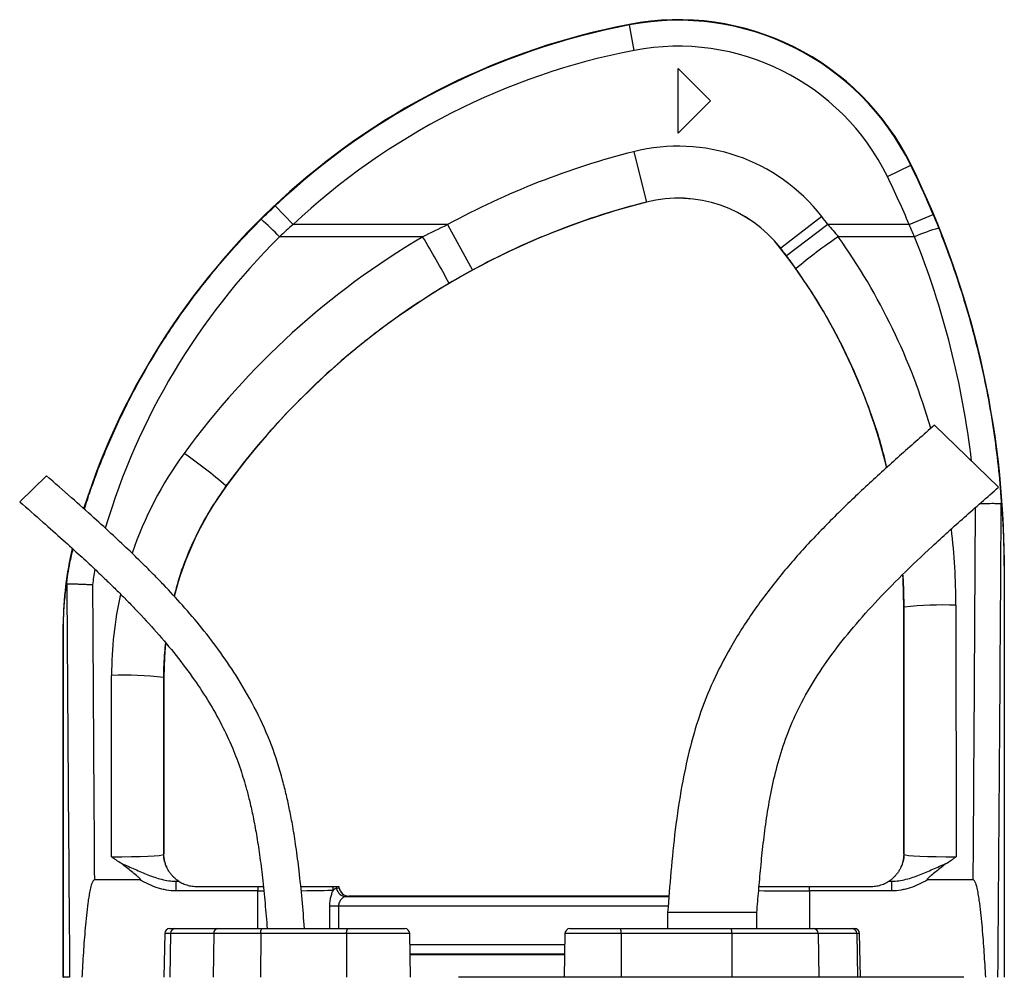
# Model space of a CAD drawing. Header units: millimetres. Extents: x 10 to 1715, y 7 to 2006.
# Tile 15 of 15: x 251 to 554, y 1711 to 2006. Entities that reach past the tile are written whole.
import ezdxf

# ---------------------------------------------------------------- set-up
doc = ezdxf.new("R2010")
doc.units = ezdxf.units.MM

msp = doc.modelspace()

# ---------------------------------------------------------------- linework, layer by layer
at = {"color": 7, "linetype": 'Continuous', "lineweight": 25}
for p, q in [((438.51, 2004.48), (438.48, 2004.65)), ((440.02, 1996.63), (438.51, 2004.48)), ((453.54, 1991.08), (463.54, 1981.08)), ((453.54, 1971.08), (453.54, 1991.08)), ((463.54, 1981.08), (453.54, 1971.08)), ((439.82, 1965.4), (443.74, 1949.89)), ((518.01, 1957.76), (525.19, 1961.29)), ((525.19, 1961.29), (525.34, 1961.36)), ((334.84, 1942.95), (329.36, 1948.78)), ((443.74, 1949.89), (443.74, 1949.86)), ((497.76, 1945.48), (485.14, 1935.66)), ((524.74, 1942.95), (532.12, 1946.04)), ((382.45, 1942.95), (334.84, 1942.95)), ((382.45, 1942.95), (390.1, 1928.9)), ((499.7, 1942.95), (486.91, 1933.34)), ((524.74, 1942.95), (499.7, 1942.95)), ((374.79, 1939.21), (330.65, 1939.21)), ((526.4, 1939.21), (502.88, 1939.21)), ((485.14, 1935.66), (485.11, 1935.64)), ((552.22, 1862.02), (532.48, 1881.16)), ((258.86, 1865.59), (250.6, 1857.59)), ((314.18, 1862.43), (314.24, 1862.39)), ((553.98, 1837.88), (554.04, 1837.88)), ((553.98, 1837.88), (553.98, 1711.08)), ((554.04, 1837.88), (554.04, 1711.08)), ((523.15, 1825.11), (523.04, 1825.11)), ((523.04, 1749.08), (523.04, 1825.11)), ((523.2, 1748.92), (523.15, 1825.11)), ((539.15, 1825.71), (539.2, 1748.21)), ((264.1, 1819.84), (264.04, 1819.84)), ((264.04, 1711.08), (264.04, 1819.84)), ((264.1, 1711.08), (264.1, 1819.84)), ((278.89, 1748.21), (278.92, 1804.06)), ((294.92, 1803.47), (294.88, 1748.92)), ((294.92, 1803.47), (295.04, 1803.47)), ((295.04, 1803.47), (295.04, 1749.08)), ((294.88, 1748.92), (295.04, 1749.08)), ((523.04, 1749.08), (523.2, 1748.92)), ((287.73, 1741.08), (273.63, 1741.08)), ((298.74, 1740.69), (298.74, 1737.69)), ((298.74, 1740.69), (299.59, 1740.69)), ((305.04, 1739.08), (324.04, 1739.08)), ((324.04, 1739.08), (324.04, 1737.69)), ((324.04, 1739.08), (325.68, 1739.08)), ((494.04, 1737.69), (494.04, 1739.08)), ((494.04, 1739.08), (513.04, 1739.08)), ((518.49, 1740.69), (519.34, 1740.69)), ((519.34, 1737.69), (519.34, 1740.69)), ((544.46, 1741.08), (530.35, 1741.08)), ((324.04, 1737.69), (298.74, 1737.69)), ((349.08, 1738.58), (349.08, 1738.57)), ((351.12, 1735.96), (450.68, 1735.96)), ((352.04, 1736.08), (352.03, 1736.07)), ((450.69, 1736.08), (352.04, 1736.08)), ((519.34, 1737.69), (494.04, 1737.69)), ((348.84, 1732.96), (346.18, 1732.96)), ((450.29, 1731.08), (450.29, 1726.08)), ((477.79, 1731.08), (450.29, 1731.08)), ((477.79, 1726.08), (477.79, 1731.08)), ((295.3, 1724.6), (295.06, 1711.08)), ((296.8, 1726.08), (298.4, 1726.08)), ((297.08, 1724.6), (296.88, 1711.08)), ((310.4, 1724.6), (297.08, 1724.6)), ((298.4, 1726.08), (311.72, 1726.08)), ((310.4, 1724.6), (310.19, 1711.08)), ((324.87, 1724.6), (310.4, 1724.6)), ((311.72, 1726.08), (325.35, 1726.08)), ((324.87, 1724.6), (324.8, 1711.08)), ((351.34, 1724.6), (324.87, 1724.6)), ((325.35, 1726.08), (351.82, 1726.08)), ((351.34, 1724.6), (351.27, 1711.08)), ((351.82, 1726.08), (369.29, 1726.08)), ((371.02, 1711.08), (370.79, 1724.6)), ((418.64, 1724.6), (418.4, 1711.08)), ((420.14, 1726.08), (435.7, 1726.08)), ((435.7, 1726.08), (469.82, 1726.08)), ((435.96, 1724.6), (436, 1711.08)), ((470.08, 1724.6), (435.96, 1724.6)), ((469.82, 1726.08), (495.3, 1726.08)), ((470.08, 1724.6), (470.12, 1711.08)), ((496.71, 1724.6), (470.08, 1724.6)), ((495.3, 1726.08), (507.15, 1726.08)), ((496.71, 1724.6), (496.93, 1711.08)), ((508.56, 1724.6), (496.71, 1724.6)), ((507.15, 1726.08), (507.95, 1726.08)), ((508.56, 1724.6), (508.78, 1711.08)), ((509.68, 1711.08), (509.45, 1724.6)), ((418.52, 1718.2), (370.9, 1718.2)), ((370.9, 1718.08), (418.52, 1718.08)), ((264.04, 1711.08), (264.1, 1711.08)), ((266, 1711.08), (264.1, 1711.08)), ((419.97, 1711.08), (385.83, 1711.08))]:
    msp.add_line(p, q, dxfattribs=at)
at = {"color": 8, "linetype": 'Continuous', "lineweight": 25}
for p, q in [((324.04, 1726.08), (324.04, 1737.69)), ((494.04, 1737.69), (494.04, 1726.08)), ((346.18, 1726.08), (346.18, 1732.96)), ((348.84, 1732.96), (348.84, 1726.08)), ((450.44, 1732.96), (348.84, 1732.96)), ((297.08, 1724.6), (295.3, 1724.6)), ((370.79, 1724.6), (351.34, 1724.6)), ((435.96, 1724.6), (418.64, 1724.6)), ((509.45, 1724.6), (508.56, 1724.6)), ((370.85, 1721.2), (418.58, 1721.2))]:
    msp.add_line(p, q, dxfattribs=at)
at = {"color": 7, "linetype": 'Continuous', "lineweight": 25, "flags": 128}
for points in [[(523.04, 1825.11), (522.84, 1833.61), (522.77, 1835.07)], [(295.58, 1813.86), (295.24, 1809.76), (295.04, 1803.47)], [(324.87, 1724.6), (324.88, 1724.89), (324.91, 1725.17), (324.95, 1725.43), (325.01, 1725.65), (325.08, 1725.83), (325.17, 1725.97), (325.25, 1726.05), (325.35, 1726.08)], [(351.34, 1724.6), (351.35, 1724.89), (351.38, 1725.17), (351.42, 1725.43), (351.48, 1725.65), (351.55, 1725.83), (351.64, 1725.97), (351.72, 1726.05), (351.82, 1726.08)]]:
    msp.add_lwpolyline(points, dxfattribs=at)
at = {"color": 7, "linetype": 'Continuous', "lineweight": 25}
for centre, radius, start, end in [((453.54, 1926.08), 80, 26.1686, 100.8513), ((453.54, 1926.08), 79.83, 26.1686, 100.8513), ((479.9, 1788.58), 220, 100.8513, 162.3218), ((479.9, 1788.58), 219.83, 100.8513, 133.2192), ((479.9, 1788.58), 211.83, 100.8513, 133.2192), ((453.54, 1926.08), 71.83, 26.1686, 100.8513), ((453.54, 1911.08), 56.03, 37.8812, 104.1774), ((500.08, 1726.87), 246.03, 104.1774, 118.5618), ((274.04, 1837.88), 279.83, 22.74, 26.1686), ((274.04, 1837.88), 280, 0, 26.1686), ((274.04, 1837.88), 271.83, 22.74, 26.1686), ((453.54, 1911.08), 40.03, 37.8812, 104.1774), ((500.08, 1726.87), 230, 104.1774, 143.8978), ((500.08, 1726.87), 230.03, 104.1774, 118.5618), ((453.54, 1911.08), 40, 37.8812, 104.1774), ((343.04, 1825.11), 196.03, 36.9506, 37.8812), ((275.27, 1886.8), 76.24, 43.4204, 49.2766), ((181.17, 1819.93), 227.41, 27.4725, 31.6347), ((580.92, 1822.42), 140.46, 123.7527, 130.4269), ((550.05, 1885.17), 58.98, 105.9611, 113.6336), ((343.04, 1825.11), 180, 13.7969, 37.8812), ((343.04, 1825.11), 180.03, 36.9506, 37.8812), ((220.95, 1755.59), 141.8, 48.8941, 55.5074), ((395.04, 1803.47), 100, 143.8978, 165.5705), ((364.04, 1819.84), 100, 166.4919, 180), ((535.32, 1714.19), 111.59, 88.0331, 96.2597), ((282.75, 1692.54), 111.59, 83.7403, 91.9669), ((302.88, 1748.92), 8, 180.0185, 209.2367), ((515.2, 1748.92), 8, 330.7633, 359.9815), ((305.04, 1749.08), 10, 236.7459, 236.9813), ((344.06, 1737.92), 3.21, 0.3121, 21.1912), ((345.21, 1737.97), 3.09, 9.2803, 21.0382), ((346.12, 1738.07), 3, 9.6011, 19.6294), ((513.04, 1749.08), 10, 303.0187, 303.2541), ((351.18, 1738.9), 2.95, 188.4952, 268.9339), ((352.03, 1739.07), 3, 189.6019, 269.9792), ((296.8, 1724.58), 1.5, 90, 179), ((298.5, 1724.67), 1.41, 93.8436, 182.5389), ((311.81, 1724.67), 1.41, 93.8436, 182.5389), ((369.29, 1724.58), 1.5, 1, 90), ((420.14, 1724.58), 1.5, 90, 179), ((433.66, 1724.96), 2.33, 351.3091, 28.7329), ((467.77, 1724.96), 2.33, 351.3091, 28.7329), ((495.25, 1724.62), 1.46, 359.2325, 88.2045), ((507.1, 1724.62), 1.46, 359.2325, 88.2045), ((507.95, 1724.58), 1.5, 1, 90)]:
    msp.add_arc(centre, radius, start, end, dxfattribs=at)
at = {"color": 8, "linetype": 'Continuous', "lineweight": 25}
for centre, major_axis, ratio, start_param, end_param in [((479.9, 1789.02), (0, 211.73), 1, 0.782273, 1.281487), ((343.04, 1825.59), (0, 196.1), 1, 4.994576, 5.33036), ((274.04, 1838.35), (0, 271.77), 1, 4.829239, 5.092582), ((395.04, 1803.99), (0, 116.12), 1, 0.940165, 1.239921), ((454.04, 2194.56), (0, 2453.33), 0.0375, 4.526476, 4.573866), ((343.04, 1825.59), (0, 196.1), 1, 4.713044, 4.832681), ((364.04, 1820.2), (0, 91.75), 1, 1.390312, 1.441676), ((395.04, 1803.99), (0, 116.12), 1, 1.352524, 1.570142), ((324.04, 1738.08), (25, 0), 0.01536, 4.712389, 4.784398), ((324.04, 1738.08), (25, 0), 0.01536, 5.278206, 5.904709), ((494.04, 1738.08), (25, 0), 0.01536, 4.031302, 4.712389)]:
    msp.add_ellipse(centre, major_axis=major_axis, ratio=ratio, start_param=start_param, end_param=end_param, dxfattribs=at)
at = {"color": 7, "linetype": 'Continuous', "lineweight": 25}
for centre, major_axis, ratio, start_param, end_param in [((500.08, 1727.3), (0, 246.17), 1, 0.533961, 0.940165), ((454.04, 2194.26), (0, 2453.33), 0.040761, 4.514143, 4.574478), ((364.04, 2194.26), (0, 2453.33), 0.040761, 1.718901, 1.769042), ((364.04, 2194.56), (0, 2453.33), 0.0375, 1.719116, 1.756709), ((278.89, 1748.93), (16, 0.01), 0.044955, 4.71232, 6.265675), ((303.04, 1749.08), (5.66, 5.66), 0.999695, 2.356347, 2.357638), ((515.04, 1749.08), (5.66, -5.66), 0.999695, 0.783955, 0.785246), ((539.2, 1748.93), (16, -0.01), 0.044955, 3.159102, 4.712458), ((278.89, 1740.93), (24, 0), 0.017479, 5.686787, 5.750168), ((346.12, 1738.08), (-2.12, -2.12), 0.999695, 2.523619, 2.695987), ((539.2, 1740.93), (24, 0), 0.017479, 3.67461, 3.737991), ((352.04, 1739.08), (-2.12, -2.12), 0.999695, 5.665212, 7.068431), ((324.04, 1736.08), (28, 0), 0.017455, 6.026641, 6.265732)]:
    msp.add_ellipse(centre, major_axis=major_axis, ratio=ratio, start_param=start_param, end_param=end_param, dxfattribs=at)
for points in [[(325.01, 1944.58), (326.44, 1946), (327.89, 1947.4), (329.36, 1948.78)], [(532.12, 1946.04), (532.7, 1944.66), (533.27, 1943.27), (533.83, 1941.88)], [(334.84, 1942.95), (333.42, 1941.72), (332.03, 1940.47), (330.65, 1939.21)], [(374.79, 1939.21), (377.32, 1940.5), (379.88, 1941.75), (382.45, 1942.95)], [(499.7, 1942.95), (500.78, 1941.72), (501.84, 1940.47), (502.88, 1939.21)], [(526.4, 1939.21), (525.86, 1940.46), (525.31, 1941.71), (524.74, 1942.95)], [(489.83, 1929.34), (488.88, 1930.69), (487.9, 1932.02), (486.91, 1933.34)], [(390.1, 1928.9), (387.69, 1927.59), (385.3, 1926.23), (382.94, 1924.84)], [(348.09, 1739.08), (348.61, 1739.08), (348.9, 1739.08), (348.94, 1739.08)], [(349.08, 1738.57), (349.04, 1738.54), (348.77, 1738.5), (348.26, 1738.47)]]:
    msp.add_open_spline(points, degree=3, dxfattribs=at)
at = {"color": 8, "linetype": 'Continuous', "lineweight": 25}
for points, knots in [([(270.52, 1855.28), (271.14, 1857.23), (273.41, 1864.26), (278.11, 1876.15), (285.05, 1890.74), (291.79, 1902.52), (297.73, 1911.68), (302.53, 1918.52), (307.67, 1925.27), (313.17, 1931.93), (318.93, 1938.4), (322.98, 1942.52), (325.01, 1944.58)], [0, 0, 0, 0, 0.058244, 0.209856, 0.362603, 0.516924, 0.59474, 0.672665, 0.754182, 0.835825, 0.917849, 1, 1, 1, 1]), ([(517.79, 1868.08), (517.53, 1869.29), (516.21, 1875.38), (512.59, 1886.19), (506.88, 1900.36), (500.77, 1912.21), (495.01, 1921.83), (491.56, 1926.84), (489.83, 1929.34)], [0, 0, 0, 0, 0.054723, 0.275856, 0.503415, 0.730974, 0.865315, 1, 1, 1, 1]), ([(314.18, 1862.43), (312.66, 1860.23), (309.6, 1855.84), (305.66, 1848.74), (302.27, 1841.31), (299.75, 1834.51), (298.62, 1830.17), (298.18, 1828.49)], [0, 0, 0, 0, 0.212622, 0.425243, 0.643585, 0.861927, 1, 1, 1, 1]), ([(264.99, 1831.74), (265.31, 1834.11), (265.81, 1837.89), (266.72, 1841.59), (267.06, 1842.98)], [0, 0, 0, 0, 0.6266062, 1, 1, 1, 1]), ([(523.15, 1825.11), (523.13, 1827.78), (523.11, 1831.17), (522.87, 1834.55), (522.82, 1835.26)], [0, 0, 0, 0, 0.78801, 1, 1, 1, 1]), ([(295.56, 1814.07), (295.44, 1813.11), (294.99, 1809.59), (294.95, 1806.04), (294.92, 1803.47)], [0, 0, 0, 0, 0.274128, 1, 1, 1, 1])]:
    msp.add_open_spline(points, degree=3, knots=knots, dxfattribs=at)
at = {"color": 7, "linetype": 'Continuous', "lineweight": 25}
for points, knots in [([(533.83, 1941.88), (535.19, 1938.46), (536.49, 1935.01), (538.96, 1928.06), (540.12, 1924.56), (543.39, 1914.02), (545.29, 1906.94), (548.52, 1892.65), (549.86, 1885.45), (551.44, 1874.56), (551.89, 1870.91), (552.66, 1863.59), (552.97, 1859.91), (553.21, 1856.24)], [0, 0, 0, 0, 0.125, 0.125, 0.25, 0.25, 0.5, 0.5, 0.75, 0.75, 0.875, 0.875, 1, 1, 1, 1]), ([(382.94, 1924.84), (376.2, 1920.85), (369.69, 1916.54), (361.83, 1910.74), (360.27, 1909.56), (357.19, 1907.16), (355.66, 1905.94), (351.13, 1902.23), (348.18, 1899.68), (339.55, 1891.84), (334.08, 1886.34), (323.7, 1874.79), (318.8, 1868.75), (314.18, 1862.43)], [0, 0, 0, 0, 0.25, 0.25, 0.3125, 0.3125, 0.375, 0.375, 0.5, 0.5, 0.75, 0.75, 1, 1, 1, 1]), ([(532.48, 1881.16), (529.1, 1878.19), (522.38, 1872.28), (512.45, 1863.32), (502.8, 1854.15), (493.5, 1844.65), (484.72, 1834.64), (476.63, 1824), (469.75, 1813.19), (464.16, 1802.38), (459.94, 1791.74), (456.86, 1780.98), (454.4, 1769.26), (452.58, 1756.81), (451.26, 1743.74), (450.61, 1735.24), (450.29, 1731.08)], [0, 0, 0, 0, 0.075782, 0.150783, 0.225431, 0.300064, 0.374771, 0.449773, 0.525045, 0.590363, 0.654638, 0.717589, 0.778744, 0.856355, 0.929624, 1, 1, 1, 1]), ([(338.39, 1726.08), (338.15, 1729.08), (337.67, 1735.01), (336.8, 1743.44), (335.84, 1750.94), (334.85, 1757.19), (333.85, 1762.46), (332.82, 1767.19), (331.13, 1773.9), (328.36, 1782.66), (323.72, 1793.12), (318.36, 1802.57), (312.64, 1811.07), (306.88, 1818.61), (300.97, 1825.56), (296.08, 1830.84), (292.08, 1834.97), (288.62, 1838.43), (284.35, 1842.58), (279.22, 1847.41), (273.22, 1852.89), (266.33, 1859.03), (261.44, 1863.33), (258.86, 1865.59)], [0, 0, 0, 0, 0.054204, 0.106902, 0.152269, 0.190216, 0.220623, 0.248708, 0.277184, 0.344984, 0.413682, 0.482467, 0.540208, 0.597705, 0.652953, 0.704122, 0.727167, 0.756279, 0.791977, 0.834209, 0.882951, 0.938204, 1, 1, 1, 1]), ([(477.79, 1731.08), (477.97, 1733.3), (478.35, 1737.89), (478.98, 1744.98), (479.75, 1752.44), (480.76, 1760.2), (482.12, 1768.19), (483.99, 1776.33), (486.54, 1784.6), (490.02, 1792.93), (494.56, 1801.27), (500.12, 1809.65), (506.69, 1818.09), (514.23, 1826.61), (522.67, 1835.23), (531.92, 1844), (541.86, 1852.94), (548.72, 1858.95), (552.22, 1862.02)], [0, 0, 0, 0, 0.04261, 0.088057, 0.136008, 0.186034, 0.237676, 0.290826, 0.345714, 0.402895, 0.463102, 0.526963, 0.594979, 0.667421, 0.744346, 0.825622, 0.91098, 1, 1, 1, 1]), ([(250.6, 1857.59), (252.98, 1855.5), (257.45, 1851.59), (263.68, 1846.06), (269, 1841.24), (273.42, 1837.14), (277.08, 1833.66), (280.3, 1830.53), (283.37, 1827.47), (287.58, 1823.14), (292.83, 1817.45), (298.9, 1810.23), (304.28, 1803.04), (308.95, 1795.93), (312.87, 1788.98), (316.16, 1782), (318.3, 1776.31), (319.67, 1772), (320.61, 1768.74), (321.59, 1764.91), (322.61, 1760.28), (323.63, 1754.83), (324.59, 1748.57), (325.47, 1741.49), (326.23, 1733.89), (326.67, 1728.66), (326.88, 1726.07)], [0, 0, 0, 0, 0.060029, 0.112752, 0.158153, 0.196248, 0.227074, 0.254115, 0.281542, 0.30935, 0.368734, 0.428487, 0.488231, 0.539101, 0.589876, 0.639436, 0.685547, 0.705121, 0.725204, 0.750016, 0.780009, 0.815276, 0.855146, 0.900281, 0.950722, 1, 1, 1, 1]), ([(546.56, 1857.04), (546.76, 1857.05), (547.41, 1857.06), (548.44, 1857.08), (549.63, 1857.09), (550.69, 1857.09), (551.59, 1857.09), (552.31, 1857.06), (552.84, 1857.03), (553.01, 1857.01), (553.09, 1856.99)], [0, 0, 0, 0, 0.059102, 0.195263, 0.327504, 0.463575, 0.595765, 0.731785, 0.863975, 1, 1, 1, 1]), ([(553.21, 1856.24), (553.2, 1856.41), (553.18, 1856.59), (553.16, 1856.8), (553.14, 1856.86), (553.12, 1856.96), (553.11, 1856.99), (553.09, 1856.99)], [0, 0, 0, 0, 0.5, 0.5, 0.75, 0.75, 1, 1, 1, 1]), ([(553.21, 1856.24), (553.33, 1854.75), (553.43, 1853.26), (553.61, 1850.28), (553.68, 1848.79), (553.78, 1846.54), (553.81, 1845.79), (553.87, 1844.27), (553.89, 1843.52), (553.92, 1842.36), (553.93, 1841.97), (553.95, 1841.19), (553.95, 1840.8), (553.97, 1840), (553.97, 1839.59), (553.98, 1838.74), (553.98, 1838.31), (553.98, 1837.88)], [0, 0, 0, 0, 0.25, 0.25, 0.5, 0.5, 0.625, 0.625, 0.75, 0.75, 0.8125, 0.8125, 0.875, 0.875, 0.9375, 0.9375, 1, 1, 1, 1]), ([(264.1, 1819.84), (264.1, 1820.01), (264.1, 1820.18), (264.11, 1820.5), (264.11, 1820.65), (264.12, 1821.1), (264.12, 1821.38), (264.14, 1821.92), (264.15, 1822.18), (264.17, 1822.69), (264.18, 1822.94), (264.22, 1823.68), (264.25, 1824.17), (264.31, 1825.13), (264.34, 1825.61), (264.46, 1827.04), (264.54, 1827.98), (264.75, 1829.87), (264.86, 1830.81), (264.99, 1831.74)], [0, 0, 0, 0, 0.03125, 0.03125, 0.0625, 0.0625, 0.125, 0.125, 0.1875, 0.1875, 0.25, 0.25, 0.375, 0.375, 0.5, 0.5, 0.75, 0.75, 1, 1, 1, 1]), ([(265.14, 1832.24), (265.12, 1832.24), (265.11, 1832.22), (265.08, 1832.17), (265.07, 1832.13), (265.03, 1832), (265.01, 1831.88), (264.99, 1831.74)], [0, 0, 0, 0, 0.25, 0.25, 0.5, 0.5, 1, 1, 1, 1]), ([(265.14, 1832.24), (265.21, 1832.25), (265.32, 1832.26), (265.55, 1832.28), (265.63, 1832.28), (265.82, 1832.28), (265.93, 1832.29), (266.27, 1832.29), (266.54, 1832.29), (266.99, 1832.28), (267.14, 1832.28), (267.47, 1832.27), (267.65, 1832.27), (268.19, 1832.25), (268.57, 1832.24), (269.18, 1832.22), (269.39, 1832.21), (269.82, 1832.19), (270.04, 1832.18), (270.71, 1832.15), (271.17, 1832.13), (271.86, 1832.09), (272.1, 1832.07), (272.57, 1832.05), (272.82, 1832.03), (273.05, 1832.02)], [0, 0, 0, 0, 0.125, 0.125, 0.1875, 0.1875, 0.25, 0.25, 0.375, 0.375, 0.4375, 0.4375, 0.5, 0.5, 0.625, 0.625, 0.6875, 0.6875, 0.75, 0.75, 0.875, 0.875, 0.9375, 0.9375, 1, 1, 1, 1]), ([(281.93, 1746.11), (281.42, 1746.45), (280.91, 1746.8), (280.15, 1747.32), (279.9, 1747.5), (279.39, 1747.85), (279.14, 1748.03), (278.89, 1748.21)], [0, 0, 0, 0, 0.5, 0.5, 0.75, 0.75, 1, 1, 1, 1]), ([(295.9, 1745.02), (295.82, 1745.21), (295.73, 1745.42), (295.57, 1745.87), (295.49, 1746.11), (295.37, 1746.53), (295.33, 1746.68), (295.26, 1746.99), (295.22, 1747.17), (295.16, 1747.55), (295.12, 1747.77), (295.08, 1748.17), (295.07, 1748.31), (295.05, 1748.57), (295.05, 1748.66), (295.04, 1748.85), (295.04, 1748.96), (295.04, 1749.07)], [0, 0, 0, 0, 0.25, 0.25, 0.5, 0.5, 0.625, 0.625, 0.75, 0.75, 0.875, 0.875, 0.9375, 0.9375, 0.96875, 0.96875, 1, 1, 1, 1]), ([(523.04, 1749.07), (523.04, 1748.96), (523.04, 1748.85), (523.03, 1748.66), (523.03, 1748.57), (523.01, 1748.31), (523, 1748.17), (522.97, 1747.91), (522.96, 1747.79), (522.93, 1747.57), (522.91, 1747.46), (522.86, 1747.17), (522.82, 1747), (522.75, 1746.68), (522.71, 1746.54), (522.6, 1746.12), (522.52, 1745.87), (522.35, 1745.42), (522.26, 1745.21), (522.18, 1745.02)], [0, 0, 0, 0, 0.03125, 0.03125, 0.0625, 0.0625, 0.125, 0.125, 0.1875, 0.1875, 0.25, 0.25, 0.375, 0.375, 0.5, 0.5, 0.75, 0.75, 1, 1, 1, 1]), ([(536.15, 1746.11), (536.66, 1746.45), (537.17, 1746.8), (537.93, 1747.32), (538.19, 1747.5), (538.69, 1747.85), (538.95, 1748.03), (539.2, 1748.21)], [0, 0, 0, 0, 0.5, 0.5, 0.75, 0.75, 1, 1, 1, 1]), ([(281.93, 1746.11), (282.64, 1745.86), (283.33, 1745.57), (284.7, 1744.98), (285.38, 1744.67), (287.42, 1743.77), (288.77, 1743.17), (290.83, 1742.36), (291.52, 1742.11), (292.92, 1741.64), (293.63, 1741.44), (295.79, 1740.91), (297.25, 1740.69), (298.74, 1740.69)], [0, 0, 0, 0, 0.125, 0.125, 0.25, 0.25, 0.5, 0.5, 0.625, 0.625, 0.75, 0.75, 1, 1, 1, 1]), ([(287.73, 1741.08), (287.75, 1741.08), (287.77, 1741.08), (287.81, 1741.09), (287.83, 1741.1), (287.86, 1741.13), (287.86, 1741.15), (287.85, 1741.19), (287.84, 1741.21), (287.8, 1741.31), (287.74, 1741.37), (287.57, 1741.55), (287.45, 1741.66), (287.09, 1742), (286.84, 1742.21), (286.08, 1742.85), (285.57, 1743.26), (284.55, 1744.1), (284.04, 1744.52), (283.01, 1745.34), (282.48, 1745.74), (281.93, 1746.11)], [0, 0, 0, 0, 0.007813, 0.007813, 0.015625, 0.015625, 0.023438, 0.023438, 0.03125, 0.03125, 0.0625, 0.0625, 0.125, 0.125, 0.25, 0.25, 0.5, 0.5, 0.75, 0.75, 1, 1, 1, 1]), ([(299.56, 1740.72), (299.53, 1740.74), (299.39, 1740.82), (299.03, 1741.09), (298.88, 1741.2), (298.54, 1741.48), (298.35, 1741.64), (297.94, 1742.03), (297.72, 1742.26), (297.28, 1742.76), (297.06, 1743.04), (296.64, 1743.64), (296.44, 1743.96), (296.19, 1744.42), (296.11, 1744.57), (295.98, 1744.84), (295.93, 1744.95), (295.9, 1745.02)], [0, 0, 0, 0, 0.25, 0.25, 0.375, 0.375, 0.5, 0.5, 0.625, 0.625, 0.75, 0.75, 0.875, 0.875, 0.9375, 0.9375, 1, 1, 1, 1]), ([(522.18, 1745.02), (522.15, 1744.95), (522.1, 1744.84), (521.97, 1744.57), (521.89, 1744.43), (521.64, 1743.97), (521.45, 1743.65), (521.03, 1743.05), (520.81, 1742.77), (520.37, 1742.27), (520.15, 1742.04), (519.53, 1741.45), (519.18, 1741.18), (518.81, 1740.91), (518.72, 1740.84), (518.58, 1740.75), (518.54, 1740.73), (518.52, 1740.72)], [0, 0, 0, 0, 0.0625, 0.0625, 0.125, 0.125, 0.25, 0.25, 0.375, 0.375, 0.5, 0.5, 0.75, 0.75, 0.875, 0.875, 1, 1, 1, 1]), ([(519.34, 1740.69), (520.83, 1740.69), (522.29, 1740.91), (524.45, 1741.44), (525.16, 1741.64), (526.56, 1742.11), (527.25, 1742.36), (529.31, 1743.17), (530.67, 1743.77), (532.7, 1744.67), (533.38, 1744.98), (534.75, 1745.57), (535.44, 1745.86), (536.15, 1746.11)], [0, 0, 0, 0, 0.25, 0.25, 0.375, 0.375, 0.5, 0.5, 0.75, 0.75, 0.875, 0.875, 1, 1, 1, 1]), ([(536.15, 1746.11), (535.6, 1745.74), (535.07, 1745.34), (534.04, 1744.52), (533.53, 1744.1), (532.51, 1743.26), (532, 1742.84), (531.25, 1742.21), (530.99, 1742), (530.63, 1741.66), (530.51, 1741.55), (530.34, 1741.37), (530.28, 1741.3), (530.24, 1741.21), (530.23, 1741.19), (530.22, 1741.15), (530.22, 1741.13), (530.25, 1741.1), (530.27, 1741.09), (530.31, 1741.08), (530.33, 1741.08), (530.35, 1741.08)], [0, 0, 0, 0, 0.25, 0.25, 0.5, 0.5, 0.75, 0.75, 0.875, 0.875, 0.9375, 0.9375, 0.96875, 0.96875, 0.976563, 0.976563, 0.984375, 0.984375, 0.992188, 0.992188, 1, 1, 1, 1]), ([(273.63, 1741.08), (273.54, 1741.08), (273.47, 1741.04), (273.34, 1740.95), (273.28, 1740.89), (273.14, 1740.69), (273.06, 1740.55), (272.86, 1740.12), (272.76, 1739.81), (272.49, 1738.9), (272.35, 1738.28), (272.1, 1737.03), (271.99, 1736.4), (271.79, 1735.15), (271.7, 1734.52), (271.45, 1732.63), (271.3, 1731.36), (271.04, 1728.83), (270.92, 1727.57), (270.58, 1723.77), (270.39, 1721.23), (270.05, 1716.16), (269.9, 1713.62), (269.76, 1711.08)], [0, 0, 0, 0, 0.007813, 0.007813, 0.015625, 0.015625, 0.03125, 0.03125, 0.0625, 0.0625, 0.125, 0.125, 0.1875, 0.1875, 0.25, 0.25, 0.375, 0.375, 0.5, 0.5, 0.75, 0.75, 1, 1, 1, 1]), ([(298.74, 1737.69), (297.76, 1737.69), (296.8, 1737.78), (295.37, 1738.03), (294.89, 1738.13), (293.95, 1738.36), (293.48, 1738.5), (291.16, 1739.25), (289.41, 1740.1), (287.73, 1741.08)], [0, 0, 0, 0, 0.25, 0.25, 0.375, 0.375, 0.5, 0.5, 1, 1, 1, 1]), ([(299.59, 1740.69), (299.6, 1740.69), (299.62, 1740.68), (299.69, 1740.63), (299.74, 1740.6), (299.92, 1740.49), (300.09, 1740.39), (300.49, 1740.17), (300.71, 1740.06), (301.19, 1739.85), (301.44, 1739.75), (301.96, 1739.56), (302.23, 1739.48), (302.77, 1739.33), (303.05, 1739.27), (303.89, 1739.13), (304.46, 1739.08), (305.04, 1739.08)], [0, 0, 0, 0, 0.0625, 0.0625, 0.125, 0.125, 0.25, 0.25, 0.375, 0.375, 0.5, 0.5, 0.625, 0.625, 0.75, 0.75, 1, 1, 1, 1]), ([(337.21, 1739.08), (337.37, 1739.08), (338.76, 1739.08), (341.03, 1739.08), (343.68, 1739.08), (345.69, 1739.08), (346.6, 1739.08), (347.05, 1739.08)], [0, 0, 0, 0, 0.034258, 0.304178, 0.574097, 0.787049, 1, 1, 1, 1]), ([(347.05, 1739.08), (347.24, 1739.08), (347.44, 1739.08), (347.8, 1739.08), (347.96, 1739.08), (348.09, 1739.08)], [0, 0, 0, 0, 0.5, 0.5, 1, 1, 1, 1]), ([(478.46, 1739.08), (478.95, 1739.08), (480.48, 1739.08), (483.53, 1739.08), (487.18, 1739.08), (490.73, 1739.08), (492.94, 1739.08), (494.04, 1739.08)], [0, 0, 0, 0, 0.112655, 0.360087, 0.607521, 0.80376, 1, 1, 1, 1]), ([(513.04, 1739.08), (513.62, 1739.08), (514.19, 1739.13), (515.02, 1739.27), (515.3, 1739.33), (515.84, 1739.48), (516.12, 1739.56), (516.64, 1739.74), (516.89, 1739.85), (517.37, 1740.06), (517.59, 1740.17), (517.89, 1740.33), (517.98, 1740.38), (518.15, 1740.48), (518.22, 1740.52), (518.35, 1740.6), (518.4, 1740.63), (518.47, 1740.68), (518.49, 1740.69), (518.49, 1740.69)], [0, 0, 0, 0, 0.25, 0.25, 0.375, 0.375, 0.5, 0.5, 0.625, 0.625, 0.75, 0.75, 0.8125, 0.8125, 0.875, 0.875, 0.9375, 0.9375, 1, 1, 1, 1]), ([(530.35, 1741.08), (528.67, 1740.1), (526.92, 1739.25), (524.6, 1738.5), (524.13, 1738.36), (523.19, 1738.13), (522.71, 1738.03), (521.28, 1737.78), (520.32, 1737.69), (519.34, 1737.69)], [0, 0, 0, 0, 0.5, 0.5, 0.625, 0.625, 0.75, 0.75, 1, 1, 1, 1]), ([(548.33, 1711.08), (548.19, 1713.62), (548.03, 1716.16), (547.69, 1721.24), (547.5, 1723.77), (547.16, 1727.58), (547.04, 1728.84), (546.78, 1731.37), (546.63, 1732.64), (546.38, 1734.53), (546.29, 1735.16), (546.09, 1736.41), (545.98, 1737.04), (545.73, 1738.29), (545.59, 1738.91), (545.32, 1739.82), (545.22, 1740.13), (545.01, 1740.56), (544.94, 1740.7), (544.79, 1740.89), (544.74, 1740.95), (544.61, 1741.04), (544.54, 1741.08), (544.46, 1741.08)], [0, 0, 0, 0, 0.25, 0.25, 0.5, 0.5, 0.625, 0.625, 0.75, 0.75, 0.8125, 0.8125, 0.875, 0.875, 0.9375, 0.9375, 0.96875, 0.96875, 0.984375, 0.984375, 0.992187, 0.992187, 1, 1, 1, 1]), ([(346.18, 1732.96), (346.18, 1733.45), (346.21, 1733.94), (346.32, 1734.88), (346.39, 1735.33), (346.6, 1736.2), (346.71, 1736.6), (346.98, 1737.33), (347.12, 1737.66), (347.27, 1737.94)], [0, 0, 0, 0, 0.25, 0.25, 0.5, 0.5, 0.75, 0.75, 1, 1, 1, 1]), ([(348.26, 1738.47), (348.13, 1738.46), (347.97, 1738.4), (347.64, 1738.21), (347.45, 1738.08), (347.27, 1737.94)], [0, 0, 0, 0, 0.5, 0.5, 1, 1, 1, 1]), ([(351.12, 1735.96), (351.02, 1735.95), (350.91, 1735.93), (350.69, 1735.85), (350.57, 1735.8), (350.33, 1735.66), (350.21, 1735.57), (349.97, 1735.37), (349.85, 1735.26), (349.61, 1735.01), (349.5, 1734.87), (349.29, 1734.56), (349.2, 1734.38), (349.03, 1734.02), (348.96, 1733.82), (348.86, 1733.4), (348.84, 1733.18), (348.84, 1732.96)], [0, 0, 0, 0, 0.125, 0.125, 0.25, 0.25, 0.375, 0.375, 0.5, 0.5, 0.625, 0.625, 0.75, 0.75, 0.875, 0.875, 1, 1, 1, 1]), ([(541.53, 1711.08), (540.48, 1711.08), (536.32, 1711.08), (527.65, 1711.08), (514.09, 1711.08), (498.21, 1711.08), (480.24, 1711.08), (467.05, 1711.08), (458.82, 1711.08), (455.9, 1711.08), (451.12, 1711.08), (445.97, 1711.08), (440.58, 1711.08), (435.11, 1711.08), (429.75, 1711.08), (424.65, 1711.08), (421.49, 1711.08), (419.97, 1711.08)], [0.130712, 0.130712, 0.130712, 0.130712, 0.1487372, 0.1983163, 0.2478954, 0.2974745, 0.3470536, 0.3966326, 0.3966326, 0.406703, 0.4167734, 0.4268438, 0.4369142, 0.4469846, 0.457055, 0.4671254, 0.4771957, 0.4771957, 0.4771957, 0.4771957])]:
    msp.add_open_spline(points, degree=3, knots=knots, dxfattribs=at)

doc.saveas('drawing.dxf')
